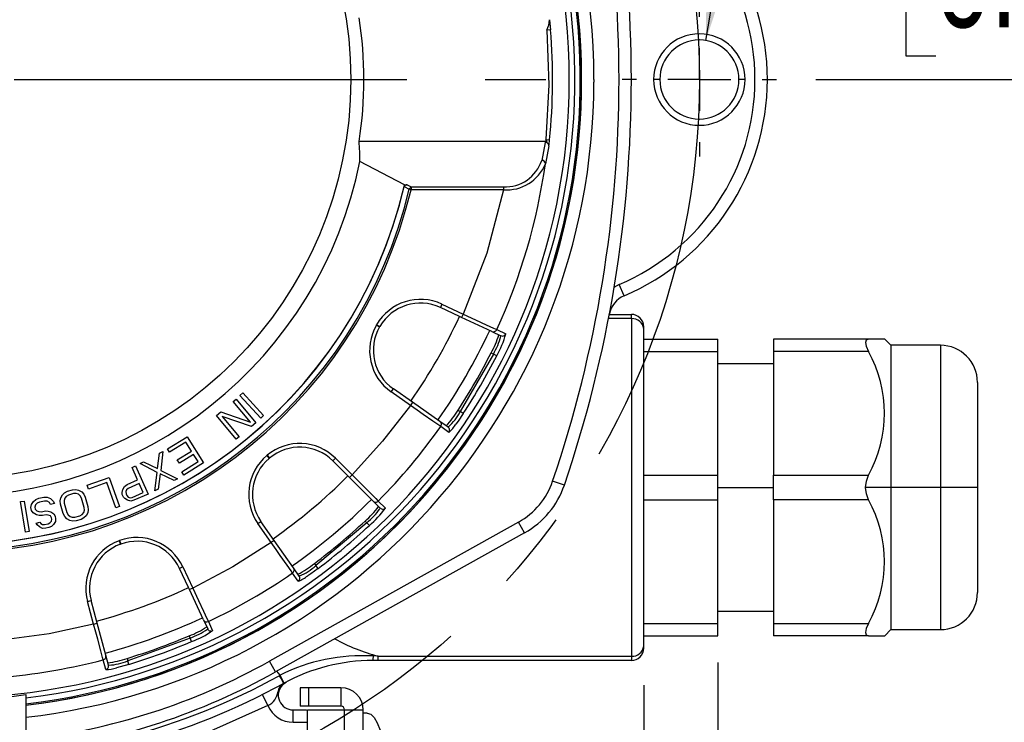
# Model space of a CAD drawing. Header units: millimetres. Extents: x 0 to 699, y 0 to 540.
# Tile 10 of 26: x 180 to 260, y 361 to 418. Entities that reach past the tile are written whole.
import ezdxf

# ---------------------------------------------------------------- set-up
doc = ezdxf.new("R2010")
doc.units = ezdxf.units.MM
doc.header["$LTSCALE"] = 2.5
doc.linetypes.add('CENTERX2', pattern=[20.32, 12.7, -2.54, 2.54, -2.54])
doc.layers.add('CENTER', color=40, linetype='CENTERX2')
doc.layers.add('DIMENSIONS', color=140, linetype='Continuous', lineweight=25)
doc.styles.add('SLDTEXTSTYLE2', font='TXT', dxfattribs={"width": 0.75})
doc.dimstyles.new('SLDDIMSTYLE0', dxfattribs={"dimtxt": 7.9375, "dimasz": 8.255, "dimexe": 0, "dimexo": 0.0625, "dimgap": 1.984375, "dimtad": 0, "dimtih": 1, "dimtoh": 1, "dimdec": 1, "dimrnd": 1e-09, "dimzin": 4, "dimdsep": 46, "dimtxsty": 'SLDTEXTSTYLE2', "dimsah": 1, "dimcen": 0.09, "dimadec": 0, "dimazin": 1, "dimtfac": 1, "dimtdec": 1, "dimtofl": 0, "dimtmove": 0, "dimatfit": 3, "dimfxl": 0, "dimfrac": 2, "dimtolj": 1, "dimtzin": 12, "dimarcsym": 0})
doc.dimstyles.new('SLDDIMSTYLE1', dxfattribs={"dimtxt": 7.9375, "dimasz": 8.255, "dimexe": 0, "dimexo": 0.0625, "dimgap": 1.984375, "dimtad": 0, "dimtih": 1, "dimtoh": 1, "dimdec": 1, "dimrnd": 1e-09, "dimzin": 4, "dimdsep": 46, "dimtxsty": 'SLDTEXTSTYLE2', "dimsah": 1, "dimcen": 0.09, "dimadec": 0, "dimazin": 1, "dimtfac": 1, "dimtdec": 1, "dimtmove": 0, "dimatfit": 0, "dimfxl": 0, "dimfrac": 2, "dimtolj": 1, "dimtzin": 12, "dimarcsym": 0})
doc.dimstyles.new('SLDDIMSTYLE5', dxfattribs={"dimtxt": 7.9375, "dimasz": 8.255, "dimexe": 0, "dimexo": 0.0625, "dimgap": 1.984375, "dimtad": 0, "dimtih": 1, "dimtoh": 1, "dimdec": 1, "dimrnd": 1e-09, "dimzin": 4, "dimdsep": 46, "dimtxsty": 'SLDTEXTSTYLE2', "dimsah": 1, "dimcen": 0, "dimadec": 0, "dimazin": 1, "dimtfac": 1, "dimtdec": 1, "dimtofl": 0, "dimtmove": 0, "dimatfit": 3, "dimfxl": 0, "dimfrac": 2, "dimtolj": 1, "dimtzin": 12, "dimarcsym": 0})
doc.dimstyles.new('SLDDIMSTYLE6', dxfattribs={"dimtxt": 7.9375, "dimasz": 8.255, "dimexe": 0, "dimexo": 0.0625, "dimgap": 1.984375, "dimtad": 0, "dimtih": 1, "dimtoh": 1, "dimdec": 1, "dimrnd": 1e-09, "dimzin": 12, "dimdsep": 46, "dimtxsty": 'SLDTEXTSTYLE2', "dimsah": 1, "dimcen": 0, "dimadec": 0, "dimazin": 3, "dimtfac": 1, "dimtdec": 1, "dimtofl": 0, "dimtmove": 0, "dimatfit": 3, "dimfxl": 0, "dimfrac": 2, "dimtolj": 1, "dimtzin": 12, "dimarcsym": 0})
doc.dimstyles.new('SLDDIMSTYLE7', dxfattribs={"dimtxt": 7.9375, "dimasz": 8.255, "dimexe": 0, "dimexo": 0.0625, "dimgap": 1.984375, "dimtad": 0, "dimtih": 1, "dimtoh": 1, "dimdec": 1, "dimrnd": 1e-09, "dimzin": 12, "dimdsep": 46, "dimtxsty": 'SLDTEXTSTYLE2', "dimsah": 1, "dimcen": 0, "dimadec": 0, "dimazin": 3, "dimtfac": 1, "dimtdec": 1, "dimtofl": 0, "dimtmove": 0, "dimatfit": 3, "dimfxl": 0, "dimfrac": 2, "dimtolj": 1, "dimtzin": 12, "dimarcsym": 0})
doc.dimstyles.new('SLDDIMSTYLE8', dxfattribs={"dimtxt": 7.9375, "dimasz": 8.255, "dimexe": 0, "dimexo": 0.0625, "dimgap": 1.984375, "dimtad": 0, "dimtih": 1, "dimtoh": 1, "dimdec": 1, "dimrnd": 1e-09, "dimzin": 12, "dimdsep": 46, "dimtxsty": 'SLDTEXTSTYLE2', "dimsah": 1, "dimcen": 0.09, "dimadec": 0, "dimazin": 3, "dimtfac": 1, "dimtdec": 1, "dimtofl": 0, "dimtmove": 0, "dimatfit": 3, "dimfxl": 0, "dimfrac": 2, "dimtolj": 1, "dimtzin": 12, "dimarcsym": 0})

# ---------------------------------------------------------------- blocks, each defined once
blk = doc.blocks.new('_D_5')
at = {"layer": 'DIMENSIONS'}
for p, q in [((68.506, 475.7), (66.088, 475.7)), ((66.088, 475.7), (66.088, 463.099)), ((89.033, 475.7), (91.452, 475.7)), ((91.452, 475.7), (91.452, 463.099)), ((115.811, 464.262), (101.92, 464.262)), ((128.89, 452.873), (115.811, 464.262)), ((66.088, 463.099), (68.506, 463.099)), ((91.452, 463.099), (89.033, 463.099))]:
    blk.add_line(p, q, dxfattribs=at)
blk.add_solid([(128.89, 452.873), (123.499, 459.252), (121.831, 457.336)], dxfattribs=at)
at = {"layer": 'DIMENSIONS', "char_height": 7.9375, "attachment_point": 1, "style": 'SLDTEXTSTYLE2'}
for s, insert in [('%%c', (59.588, 487.544)), ('121.0', (71.559, 487.544)), ('4.76', (68.506, 473.331)), ('B.C.', (68.501, 459.118))]:
    blk.add_mtext(s, dxfattribs=dict(at, insert=insert))
blk = doc.blocks.new('_D_6')
at = {"layer": 'DIMENSIONS'}
for p, q in [((117.629, 491.78), (115.211, 491.78)), ((115.211, 491.78), (115.211, 479.18)), ((138.157, 491.78), (140.575, 491.78)), ((140.575, 491.78), (140.575, 479.18)), ((162.95, 491.78), (147.075, 491.78)), ((166.953, 464.563), (162.95, 491.78)), ((115.211, 479.18), (117.629, 479.18)), ((140.575, 479.18), (138.157, 479.18))]:
    blk.add_line(p, q, dxfattribs=at)
blk.add_solid([(166.953, 464.563), (167.008, 472.915), (164.495, 472.545)], dxfattribs=at)
at = {"layer": 'DIMENSIONS', "char_height": 7.9375, "attachment_point": 1, "style": 'SLDTEXTSTYLE2'}
for s, insert in [('%%c', (108.712, 503.625)), ('103.9', (120.682, 503.625)), ('4.09', (117.629, 489.412))]:
    blk.add_mtext(s, dxfattribs=dict(at, insert=insert))
blk = doc.blocks.new('_D_7')
at = {"layer": 'DIMENSIONS'}
for p, q in [((70.912, 424.778), (68.493, 424.778)), ((68.493, 424.778), (68.493, 412.177)), ((91.439, 424.778), (93.857, 424.778)), ((93.857, 424.778), (93.857, 412.177)), ((109.112, 424.778), (100.357, 424.778)), ((124.332, 422.07), (109.112, 424.778)), ((68.493, 412.177), (70.912, 412.177)), ((93.857, 412.177), (91.439, 412.177))]:
    blk.add_line(p, q, dxfattribs=at)
blk.add_solid([(124.332, 422.07), (116.427, 424.766), (115.982, 422.266)], dxfattribs=at)
at = {"layer": 'DIMENSIONS', "char_height": 7.9375, "attachment_point": 1, "style": 'SLDTEXTSTYLE2'}
for s, insert in [('%%c', (61.994, 436.622)), ('101.9', (73.964, 436.622)), ('4.01', (70.912, 422.409))]:
    blk.add_mtext(s, dxfattribs=dict(at, insert=insert))
blk = doc.blocks.new('_D_8')
at = {"layer": 'DIMENSIONS'}
for p, q in [((235.541, 416.3), (239.329, 439.108)), ((239.329, 439.108), (245.332, 439.108)), ((254.138, 427.671), (251.719, 427.671)), ((251.719, 427.671), (251.719, 415.07)), ((274.665, 427.671), (277.083, 427.671)), ((277.083, 427.671), (277.083, 415.07)), ((251.719, 415.07), (254.138, 415.07)), ((277.083, 415.07), (274.665, 415.07))]:
    blk.add_line(p, q, dxfattribs=at)
blk.add_solid([(235.541, 416.3), (238.147, 424.236), (235.641, 424.652)], dxfattribs=at)
at = {"layer": 'DIMENSIONS', "char_height": 7.9375, "attachment_point": 1, "style": 'SLDTEXTSTYLE2'}
for s, insert in [('3X', (258.244, 452.116)), ('%%c', (251.085, 439.515)), ('6.4', (263.055, 439.515)), ('0.25', (254.138, 425.302))]:
    blk.add_mtext(s, dxfattribs=dict(at, insert=insert))
blk = doc.blocks.new('_D_9')
at = {"layer": 'DIMENSIONS'}
for p, q in [((183.932, 473.644), (312.705, 473.644)), ((304.767, 473.644), (304.767, 457.667)), ((294.503, 443.333), (292.085, 443.333)), ((292.085, 443.333), (292.085, 430.732)), ((315.031, 443.333), (317.449, 443.333)), ((317.449, 443.333), (317.449, 430.732)), ((292.085, 430.732), (294.503, 430.732)), ((317.449, 430.732), (315.031, 430.732)), ((304.767, 413.144), (304.767, 429.12)), ((244.432, 413.144), (312.705, 413.144))]:
    blk.add_line(p, q, dxfattribs=at)
for points in [[(304.767, 473.644), (303.497, 465.389), (306.037, 465.389)], [(304.767, 413.144), (306.037, 421.399), (303.497, 421.399)]]:
    blk.add_solid(points, dxfattribs=at)
at = {"layer": 'DIMENSIONS', "char_height": 7.9375, "attachment_point": 1, "style": 'SLDTEXTSTYLE2'}
for s, insert in [('60.5', (294.503, 455.177)), ('2.38', (294.503, 440.964))]:
    blk.add_mtext(s, dxfattribs=dict(at, insert=insert))
blk = doc.blocks.new('_D_10')
at = {"layer": 'DIMENSIONS'}
for p, q in [((112.517, 365.969), (112.517, 274.35)), ((236.517, 365.969), (236.517, 274.35)), ((112.517, 282.288), (154.872, 282.288)), ((164.253, 282.227), (161.835, 282.227)), ((161.835, 282.227), (161.835, 269.626)), ((184.781, 282.227), (187.199, 282.227)), ((187.199, 282.227), (187.199, 269.626)), ((236.517, 282.288), (194.162, 282.288)), ((161.835, 269.626), (164.253, 269.626)), ((187.199, 269.626), (184.781, 269.626))]:
    blk.add_line(p, q, dxfattribs=at)
for points in [[(112.517, 282.288), (120.772, 281.018), (120.772, 283.558)], [(236.517, 282.288), (228.262, 283.558), (228.262, 281.018)]]:
    blk.add_solid(points, dxfattribs=at)
at = {"layer": 'DIMENSIONS', "char_height": 7.9375, "attachment_point": 1, "style": 'SLDTEXTSTYLE2'}
for s, insert in [('124.0', (161.321, 294.071)), ('4.88', (164.253, 279.858))]:
    blk.add_mtext(s, dxfattribs=dict(at, insert=insert))
blk = doc.blocks.new('_D_11')
at = {"layer": 'DIMENSIONS'}
for p, q in [((118.517, 364.141), (118.517, 301.601)), ((230.517, 364.141), (230.517, 301.601)), ((118.517, 309.539), (154.872, 309.539)), ((164.253, 309.478), (161.835, 309.478)), ((161.835, 309.478), (161.835, 296.877)), ((184.781, 309.478), (187.199, 309.478)), ((187.199, 309.478), (187.199, 296.877)), ((230.517, 309.539), (194.162, 309.539)), ((161.835, 296.877), (164.253, 296.877)), ((187.199, 296.877), (184.781, 296.877))]:
    blk.add_line(p, q, dxfattribs=at)
for points in [[(118.517, 309.539), (126.772, 308.269), (126.772, 310.809)], [(230.517, 309.539), (222.262, 310.809), (222.262, 308.269)]]:
    blk.add_solid(points, dxfattribs=at)
at = {"layer": 'DIMENSIONS', "char_height": 7.9375, "attachment_point": 1, "style": 'SLDTEXTSTYLE2'}
for s, insert in [('112.0', (161.321, 321.322)), ('4.41', (164.253, 307.109))]:
    blk.add_mtext(s, dxfattribs=dict(at, insert=insert))
blk = doc.blocks.new('_D_12')
at = {"layer": 'DIMENSIONS'}
for p, q in [((276.909, 380.144), (276.909, 396.019)), ((260.692, 380.144), (284.846, 380.144)), ((266.645, 363.083), (264.227, 363.083)), ((264.227, 363.083), (264.227, 350.482)), ((287.172, 363.083), (289.591, 363.083)), ((289.591, 363.083), (289.591, 350.482)), ((264.227, 350.482), (266.645, 350.482)), ((289.591, 350.482), (287.172, 350.482)), ((189.692, 346.144), (228.612, 346.144)), ((232.422, 346.144), (234.612, 346.144)), ((238.422, 346.144), (284.846, 346.144)), ((276.909, 346.144), (276.909, 330.269))]:
    blk.add_line(p, q, dxfattribs=at)
for points in [[(276.909, 380.144), (278.179, 388.399), (275.639, 388.399)], [(276.909, 346.144), (275.639, 337.889), (278.179, 337.889)]]:
    blk.add_solid(points, dxfattribs=at)
at = {"layer": 'DIMENSIONS', "char_height": 7.9375, "attachment_point": 1, "style": 'SLDTEXTSTYLE2'}
for s, insert in [('34.0', (266.645, 374.927)), ('1.34', (266.645, 360.714))]:
    blk.add_mtext(s, dxfattribs=dict(at, insert=insert))
blk = doc.blocks.new('SW_CENTERMARKSYMBOL_2')
at = {"layer": 'CENTER', "color": 0}
for p, q in [((0, 5.08), (0, 6.24)), ((0, 0), (0, 2.54)), ((-5.08, 0), (-6.24, 0)), ((0, 0), (-2.54, 0)), ((0, 0), (0, -2.54)), ((0, 0), (2.54, 0)), ((5.08, 0), (6.24, 0)), ((0, -5.08), (0, -6.24))]:
    blk.add_line(p, q, dxfattribs=at)
blk = doc.blocks.new('SW_CENTERMARKSYMBOL_3')
at = {"layer": 'CENTER', "color": 0}
blk.add_line((5.08, 0), (48.068, 0), dxfattribs=at)

msp = doc.modelspace()

# ---------------------------------------------------------------- linework, layer by layer
for p, q in [((222.976, 417.168), (222.678, 417.144)), ((226.489, 413.144), (226.489, 412.934)), ((231.817, 413.144), (231.317, 413.144)), ((238.717, 413.144), (238.217, 413.144)), ((222.704, 408.144), (207.497, 408.144)), ((222.538, 408.054), (222.264, 406.605)), ((222.598, 408.283), (222.896, 408.253)), ((222.836, 407.791), (222.561, 406.333)), ((211.166, 404.619), (207.557, 406.523)), ((211.136, 404.48), (211.547, 404.263)), ((211.166, 404.619), (211.388, 404.619)), ((211.388, 404.619), (211.693, 404.457)), ((211.693, 404.457), (211.693, 404.228)), ((211.693, 404.457), (219.164, 404.457)), ((219.164, 404.228), (211.693, 404.228)), ((219.164, 404.457), (219.164, 404.228)), ((228.534, 396.567), (228.096, 396.316)), ((228.923, 395.647), (228.534, 396.567)), ((214.19, 394.975), (214.064, 394.703)), ((215.622, 393.976), (214.064, 394.703)), ((214.19, 394.975), (215.906, 394.175)), ((215.779, 393.903), (215.622, 393.976)), ((215.906, 394.175), (215.779, 393.903)), ((218.223, 392.763), (215.779, 393.903)), ((229.517, 393.799), (227.666, 393.799)), ((227.695, 394.144), (229.517, 394.144)), ((229.517, 393.799), (229.517, 394.144)), ((229.517, 393.799), (229.517, 366.488)), ((208.89, 393.28), (208.906, 393.307)), ((208.89, 393.28), (209.15, 393.13)), ((208.906, 393.307), (209.166, 393.157)), ((209.15, 393.13), (209.166, 393.157)), ((218.223, 392.763), (218.961, 392.419)), ((218.622, 392.91), (219.36, 392.566)), ((230.517, 392.971), (230.517, 393.144)), ((230.517, 367.316), (230.517, 392.971)), ((219.075, 392.391), (218.961, 392.419)), ((218.961, 392.419), (218.961, 392.375)), ((230.517, 392.144), (236.517, 392.144)), ((236.517, 391.144), (236.517, 392.144)), ((248.7, 392.144), (241.017, 392.144)), ((241.017, 392.144), (241.017, 391.144)), ((250.517, 391.644), (250.017, 392.144)), ((230.517, 391.144), (236.517, 391.144)), ((236.517, 381.144), (236.517, 391.144)), ((248.7, 391.144), (241.017, 391.144)), ((241.017, 391.144), (241.017, 381.144)), ((254.517, 391.644), (250.517, 391.644)), ((250.517, 391.644), (250.517, 380.144)), ((254.517, 391.644), (254.517, 380.177)), ((218.352, 390.937), (215.665, 386.284)), ((218.167, 391.024), (218.352, 390.937)), ((218.619, 390.802), (218.352, 390.937)), ((241.017, 390.144), (236.517, 390.144)), ((210.088, 387.87), (210.26, 388.116)), ((211.811, 387.03), (210.26, 388.116)), ((257.517, 388.642), (257.517, 380.169)), ((197.301, 387.094), (197.541, 387.295)), ((197.541, 387.295), (199.147, 385.379)), ((197.84, 387.586), (198.07, 387.797)), ((199.534, 385.747), (197.84, 387.586)), ((198.07, 387.797), (199.764, 385.958)), ((211.639, 386.784), (210.088, 387.87)), ((198.702, 385.423), (197.301, 387.094)), ((211.811, 387.03), (211.639, 386.784)), ((214.02, 385.483), (211.811, 387.03)), ((215.499, 386.401), (215.665, 386.284)), ((195.944, 385.957), (196.303, 386.258)), ((197.55, 384.041), (195.944, 385.957)), ((196.303, 386.258), (198.702, 385.423)), ((198.787, 385.078), (196.423, 385.872)), ((196.423, 385.872), (197.789, 384.241)), ((199.764, 385.958), (199.534, 385.747)), ((215.916, 386.12), (215.665, 386.284)), ((199.147, 385.379), (198.787, 385.078)), ((214.687, 385.016), (214.02, 385.483)), ((214.759, 384.597), (214.092, 385.064)), ((214.725, 385.038), (214.687, 385.016)), ((191.984, 383.262), (193.577, 384.251)), ((193.577, 384.251), (194.896, 382.128)), ((197.789, 384.241), (197.55, 384.041)), ((192.153, 382.991), (191.984, 383.262)), ((193.48, 383.815), (192.153, 382.991)), ((193.929, 383.092), (193.48, 383.815)), ((191.176, 381.67), (191.348, 382.904)), ((191.348, 382.904), (191.624, 383.051)), ((191.624, 383.051), (191.439, 381.508)), ((192.779, 382.378), (193.929, 383.092)), ((192.947, 382.107), (192.779, 382.378)), ((194.098, 382.821), (192.947, 382.107)), ((194.463, 382.234), (194.098, 382.821)), ((200.023, 382.721), (200.048, 382.742)), ((200.023, 382.721), (200.216, 382.491)), ((200.048, 382.742), (200.241, 382.512)), ((200.216, 382.491), (200.241, 382.512)), ((205.584, 382.501), (205.371, 382.289)), ((205.584, 382.501), (206.922, 381.163)), ((189.12, 381.77), (189.406, 381.896)), ((189.573, 380.748), (189.12, 381.77)), ((189.406, 381.896), (190.418, 379.61)), ((189.783, 382.076), (190.059, 382.222)), ((191.163, 381.362), (189.783, 382.076)), ((190.059, 382.222), (191.176, 381.67)), ((193.135, 381.409), (194.463, 382.234)), ((194.896, 382.128), (193.304, 381.138)), ((206.587, 381.073), (205.371, 382.289)), ((185.495, 380.318), (187.257, 380.961)), ((187.257, 380.961), (188.114, 378.612)), ((190.952, 379.866), (191.163, 381.362)), ((191.4, 381.247), (191.229, 380.013)), ((192.518, 380.695), (191.4, 381.247)), ((191.439, 381.508), (192.794, 380.841)), ((192.794, 380.841), (192.518, 380.695)), ((193.304, 381.138), (193.135, 381.409)), ((206.71, 380.951), (206.587, 381.073)), ((206.922, 381.163), (206.71, 380.951)), ((208.616, 379.044), (206.71, 380.951)), ((230.517, 381.144), (236.517, 381.144)), ((236.517, 379.144), (236.517, 381.144)), ((241.017, 379.144), (241.017, 381.144)), ((241.017, 381.144), (248.7, 381.144)), ((184.299, 379.954), (184.564, 379.975)), ((184.564, 379.975), (184.794, 379.931)), ((185.605, 380.018), (185.495, 380.318)), ((187.073, 380.554), (185.605, 380.018)), ((187.82, 378.505), (187.073, 380.554)), ((188.316, 379.727), (188.373, 379.984)), ((188.373, 379.984), (188.499, 380.215)), ((188.499, 380.215), (188.715, 380.369)), ((188.797, 380.056), (188.676, 379.944)), ((188.715, 380.369), (189.573, 380.748)), ((189.702, 380.456), (188.797, 380.056)), ((190.025, 379.727), (189.702, 380.456)), ((191.229, 380.013), (190.952, 379.866)), ((224.096, 380.334), (223.149, 380.655)), ((236.517, 380.144), (241.017, 380.144)), ((250.517, 380.144), (248.47, 380.144)), ((250.517, 380.144), (250.517, 368.644)), ((254.517, 380.144), (250.517, 380.144)), ((254.517, 380.144), (254.517, 380.177)), ((257.517, 380.144), (254.517, 380.144)), ((254.517, 380.144), (254.517, 368.644)), ((257.517, 380.144), (257.517, 380.169)), ((257.517, 380.144), (257.517, 371.644)), ((181.328, 379.163), (181.572, 379.27)), ((181.572, 379.27), (181.979, 379.357)), ((181.979, 379.357), (182.245, 379.359)), ((182.245, 379.359), (182.533, 379.258)), ((182.533, 379.258), (182.741, 379.03)), ((183.31, 379.06), (183.351, 379.294)), ((183.351, 379.294), (183.492, 379.556)), ((183.492, 379.556), (183.663, 379.716)), ((183.681, 379.278), (183.625, 379.096)), ((183.663, 379.716), (183.899, 379.839)), ((183.801, 379.424), (183.681, 379.278)), ((183.987, 379.532), (183.801, 379.424)), ((183.899, 379.839), (184.299, 379.954)), ((184.387, 379.648), (183.987, 379.532)), ((184.602, 379.654), (184.387, 379.648)), ((184.782, 379.595), (184.602, 379.654)), ((184.926, 379.471), (184.782, 379.595)), ((184.794, 379.931), (185.053, 379.784)), ((185.035, 379.281), (184.926, 379.471)), ((185.256, 378.514), (185.035, 379.281)), ((185.053, 379.784), (185.212, 379.609)), ((185.212, 379.609), (185.335, 379.367)), ((185.335, 379.367), (185.556, 378.601)), ((188.333, 379.56), (188.316, 379.727)), ((188.419, 379.365), (188.333, 379.56)), ((188.532, 379.24), (188.419, 379.365)), ((188.761, 379.109), (188.532, 379.24)), ((188.676, 379.944), (188.624, 379.804)), ((188.624, 379.804), (188.641, 379.637)), ((188.641, 379.637), (188.705, 379.492)), ((188.705, 379.492), (188.817, 379.367)), ((188.817, 379.367), (188.956, 379.312)), ((188.956, 379.312), (189.12, 379.326)), ((189.12, 379.326), (190.025, 379.727)), ((190.418, 379.61), (189.275, 379.104)), ((180.087, 378.994), (180.395, 379.046)), ((180.5, 376.529), (180.087, 378.994)), ((180.395, 379.046), (180.809, 376.581)), ((180.93, 378.534), (180.987, 378.764)), ((180.986, 378.274), (180.93, 378.534)), ((180.987, 378.764), (181.147, 379.016)), ((181.147, 379.016), (181.328, 379.163)), ((181.315, 378.726), (181.247, 378.548)), ((181.247, 378.548), (181.28, 378.392)), ((181.28, 378.392), (181.415, 378.257)), ((181.446, 378.862), (181.315, 378.726)), ((181.638, 378.958), (181.446, 378.862)), ((182.046, 379.045), (181.638, 378.958)), ((182.261, 379.036), (182.046, 379.045)), ((182.447, 378.913), (182.261, 379.036)), ((182.531, 378.768), (182.447, 378.913)), ((182.837, 378.833), (182.531, 378.768)), ((182.741, 379.03), (182.837, 378.833)), ((183.333, 378.79), (183.31, 379.06)), ((183.554, 378.024), (183.333, 378.79)), ((183.625, 379.096), (183.634, 378.877)), ((183.634, 378.877), (183.855, 378.11)), ((185.265, 378.295), (185.256, 378.514)), ((185.556, 378.601), (185.58, 378.331)), ((188.114, 378.612), (187.82, 378.505)), ((189.016, 379.047), (188.761, 379.109)), ((189.275, 379.104), (189.016, 379.047)), ((208.616, 379.044), (209.192, 378.468)), ((209.042, 379.046), (209.618, 378.47)), ((209.192, 378.468), (209.177, 378.427)), ((209.29, 378.403), (209.192, 378.468)), ((230.517, 379.144), (236.517, 379.144)), ((236.517, 369.144), (236.517, 379.144)), ((248.7, 379.144), (241.017, 379.144)), ((241.017, 379.144), (241.017, 369.144)), ((181.132, 378.088), (180.986, 378.274)), ((181.38, 377.924), (181.132, 378.088)), ((181.606, 377.863), (181.38, 377.924)), ((181.415, 378.257), (181.59, 378.186)), ((181.59, 378.186), (181.805, 378.178)), ((181.872, 377.865), (181.606, 377.863)), ((181.805, 378.178), (182.111, 378.243)), ((182.178, 377.931), (181.872, 377.865)), ((182.111, 378.243), (182.326, 378.234)), ((182.341, 377.911), (182.178, 377.931)), ((182.326, 378.234), (182.552, 378.174)), ((182.517, 377.84), (182.341, 377.911)), ((182.601, 377.695), (182.517, 377.84)), ((182.552, 378.174), (182.8, 378.009)), ((182.623, 377.591), (182.601, 377.695)), ((182.605, 377.424), (182.623, 377.591)), ((182.8, 378.009), (182.895, 377.812)), ((182.895, 377.812), (182.94, 377.604)), ((182.94, 377.604), (182.933, 377.385)), ((183.678, 377.783), (183.554, 378.024)), ((183.837, 377.607), (183.678, 377.783)), ((184.096, 377.46), (183.837, 377.607)), ((183.855, 378.11), (183.964, 377.92)), ((183.964, 377.92), (184.108, 377.796)), ((184.108, 377.796), (184.288, 377.737)), ((184.288, 377.737), (184.502, 377.743)), ((184.502, 377.743), (184.903, 377.859)), ((184.903, 377.859), (185.088, 377.968)), ((185.227, 377.675), (184.991, 377.552)), ((185.088, 377.968), (185.209, 378.113)), ((185.209, 378.113), (185.265, 378.295)), ((185.397, 377.835), (185.227, 377.675)), ((185.539, 378.097), (185.397, 377.835)), ((185.58, 378.331), (185.539, 378.097)), ((181.361, 377.267), (181.666, 377.332)), ((181.445, 377.121), (181.361, 377.267)), ((181.642, 376.946), (181.445, 377.121)), ((181.88, 376.834), (181.642, 376.946)), ((181.666, 377.332), (181.74, 377.239)), ((181.74, 377.239), (181.864, 377.157)), ((181.864, 377.157), (182.028, 377.137)), ((182.145, 376.836), (181.88, 376.834)), ((182.028, 377.137), (182.333, 377.203)), ((182.4, 376.89), (182.145, 376.836)), ((182.333, 377.203), (182.475, 377.287)), ((182.593, 376.986), (182.4, 376.89)), ((182.475, 377.287), (182.605, 377.424)), ((182.774, 377.134), (182.593, 376.986)), ((182.933, 377.385), (182.774, 377.134)), ((184.326, 377.416), (184.096, 377.46)), ((184.591, 377.437), (184.326, 377.416)), ((184.991, 377.552), (184.591, 377.437)), ((199.299, 377.228), (199.545, 377.4)), ((200.385, 375.678), (199.299, 377.228)), ((200.63, 375.85), (199.545, 377.4)), ((220.394, 377.347), (200.239, 366.09)), ((208.114, 377.284), (203.997, 373.83)), ((207.97, 377.428), (208.114, 377.284)), ((208.318, 377.066), (208.114, 377.284)), ((220.881, 376.474), (220.394, 377.347)), ((180.809, 376.581), (180.5, 376.529)), ((220.881, 376.474), (200.727, 365.217)), ((188.08, 375.832), (188.11, 375.843)), ((188.08, 375.832), (188.183, 375.55)), ((188.11, 375.843), (188.213, 375.561)), ((188.183, 375.55), (188.213, 375.561)), ((200.63, 375.85), (200.385, 375.678)), ((202.177, 373.641), (200.63, 375.85)), ((193.23, 373.724), (192.958, 373.597)), ((193.684, 372.039), (192.958, 373.597)), ((193.23, 373.724), (194.03, 372.008)), ((202.644, 372.974), (202.177, 373.641)), ((203.881, 373.997), (203.997, 373.83)), ((204.177, 373.591), (203.997, 373.83)), ((202.569, 372.555), (202.102, 373.222)), ((202.688, 372.981), (202.644, 372.974)), ((193.758, 371.882), (193.684, 372.039)), ((194.03, 372.008), (193.758, 371.882)), ((194.897, 369.438), (193.758, 371.882)), ((185.521, 370.918), (185.81, 370.996)), ((186.011, 369.09), (185.521, 370.918)), ((186.3, 369.167), (185.81, 370.996)), ((236.517, 370.144), (241.017, 370.144)), ((186.011, 369.09), (186.3, 369.167)), ((186.998, 366.563), (186.3, 369.167)), ((194.897, 369.438), (195.241, 368.7)), ((195.297, 369.294), (195.642, 368.556)), ((230.517, 369.144), (236.517, 369.144)), ((236.517, 368.144), (236.517, 369.144)), ((241.017, 369.144), (248.7, 369.144)), ((241.017, 369.144), (241.017, 368.144)), ((193.737, 368.141), (193.823, 367.956)), ((195.241, 368.7), (195.213, 368.666)), ((195.311, 368.605), (195.241, 368.7)), ((230.517, 368.144), (236.517, 368.144)), ((248.7, 368.144), (241.017, 368.144)), ((250.017, 368.144), (250.517, 368.644)), ((250.517, 368.644), (254.517, 368.644)), ((193.823, 367.956), (188.774, 366.118)), ((193.94, 367.681), (193.823, 367.956)), ((230.517, 367.144), (230.517, 367.316)), ((187.209, 365.776), (186.998, 366.563)), ((209.044, 366.488), (208.616, 366.509)), ((209.044, 366.488), (229.517, 366.488)), ((229.517, 366.488), (229.517, 366.144)), ((186.995, 365.409), (186.784, 366.195)), ((187.253, 365.768), (187.209, 365.776)), ((188.721, 366.315), (188.774, 366.118)), ((188.861, 365.832), (188.774, 366.118)), ((200.727, 365.217), (200.239, 366.09)), ((209.044, 366.144), (208.599, 366.144)), ((229.517, 366.144), (209.044, 366.144)), ((201.093, 364.95), (200.845, 365.283)), ((201.029, 364.914), (201.093, 364.95)), ((201.373, 364.288), (201.429, 364.319)), ((201.418, 364.295), (201.588, 364.404)), ((180.517, 363.38), (180.517, 360.444)), ((200.118, 362.496), (199.667, 363.389)), ((203.417, 363.944), (202.717, 363.944)), ((202.717, 363.944), (202.717, 362.444)), ((203.417, 362.444), (203.417, 363.944)), ((206.017, 363.944), (203.417, 363.944)), ((206.017, 363.944), (206.017, 362.444)), ((203.417, 362.444), (202.717, 362.444)), ((206.017, 362.444), (203.417, 362.444)), ((202.149, 361.144), (202.149, 362.144)), ((202.149, 362.144), (203.236, 362.144)), ((203.317, 362.144), (206.317, 362.144)), ((203.317, 352.144), (203.317, 362.144)), ((206.317, 352.144), (206.317, 362.144)), ((206.317, 362.144), (207.817, 362.144)), ((207.817, 352.144), (207.817, 362.144)), ((208.148, 361.894), (207.817, 361.894)), ((202.149, 361.144), (203.317, 361.144))]:
    msp.add_line(p, q)
at = {"flags": 128}
for points in [[(222.886, 417.985), (222.927, 417.669), (222.976, 417.168)], [(222.678, 417.144), (222.842, 412.712), (222.598, 408.283)], [(222.538, 408.054), (222.541, 408.055), (222.704, 408.144)], [(211.693, 404.228), (211.618, 404.246), (211.547, 404.263)], [(219.164, 404.228), (217.827, 399.106), (215.906, 394.175)], [(215.906, 394.175), (216.913, 393.705), (217.778, 393.303), (218.375, 393.025), (218.622, 392.91)], [(248.7, 392.144), (248.525, 392.072), (248.47, 391.876), (248.525, 391.566), (248.7, 391.144)], [(250.017, 392.144), (249.694, 392.144), (248.7, 392.144)], [(211.639, 386.784), (209.394, 383.878), (206.922, 381.163)], [(214.092, 385.064), (213.927, 385.18), (213.465, 385.503), (212.683, 386.052), (212.185, 386.401), (211.639, 386.784)], [(215.916, 386.12), (215.505, 385.514), (215.327, 385.272)], [(206.922, 381.163), (207.708, 380.377), (208.383, 379.703), (208.849, 379.237), (209.042, 379.046)], [(248.47, 380.144), (248.528, 380.657), (248.7, 381.144)], [(248.7, 379.144), (248.528, 379.63), (248.47, 380.144)], [(200.385, 375.678), (197.281, 373.715), (194.03, 372.008)], [(202.102, 373.222), (201.986, 373.388), (201.663, 373.849), (201.115, 374.633), (200.767, 375.13), (200.385, 375.678)], [(204.177, 373.591), (203.583, 373.162), (203.333, 372.995)], [(194.03, 372.008), (194.5, 371.001), (194.903, 370.137), (195.182, 369.54), (195.297, 369.294)], [(186.011, 369.09), (182.423, 368.307), (178.784, 367.815)], [(186.784, 366.195), (186.732, 366.39), (186.586, 366.935), (186.34, 367.858), (186.183, 368.445), (186.011, 369.09)], [(248.7, 369.144), (248.525, 368.721), (248.47, 368.411), (248.525, 368.215), (248.7, 368.144)], [(248.7, 368.144), (249.694, 368.144), (250.017, 368.144), (250.017, 368.144)], [(208.616, 366.509), (208.607, 366.237), (208.599, 366.144)], [(209.044, 366.144), (209.044, 366.232), (209.044, 366.488)], [(188.861, 365.832), (188.156, 365.632), (187.864, 365.561)], [(201.029, 364.914), (201.174, 364.651), (201.282, 364.453), (201.35, 364.33), (201.373, 364.288)], [(201.588, 364.404), (201.203, 364.097), (200.93, 363.627)], [(200.118, 362.496), (194.92, 360.187), (189.517, 358.412)], [(208.148, 361.894), (208.434, 361.802), (208.71, 361.532), (208.963, 361.093), (209.186, 360.502), (209.217, 360.399)]]:
    msp.add_lwpolyline(points, dxfattribs=at)
msp.add_circle((174.517, 413.144), 32.299)
for centre, radius, start, end in [((174.517, 413.144), 51.973, 0, 179.7693), ((174.517, 413.144), 50.976, 276.75948, 180), ((174.517, 413.144), 50.973, 276.75991, 90), ((174.517, 413.144), 50.972, 276.76, 90), ((174.517, 413.144), 50.865, 276.77433, 90), ((174.547, 413.166), 50.399, 276.80332, 90.03372), ((174.517, 413.144), 49.978, 270, 90), ((127.521, 413.144), 100.996, 341.23553, 18.76447), ((127.517, 413.144), 102, 0, 18.76365), ((221.517, 413.144), 19, 0, 67.05685), ((221.517, 413.144), 18, 292.94315, 67.05685), ((174.517, 413.144), 33.357, 351.37912, 8.62088), ((220.774, 418.063), 2.114, 334.22535, 357.88846), ((174.517, 413.144), 48.626, 354.22811, 4.74782), ((235.017, 413.144), 3.7, 0, 180), ((235.017, 413.144), 3.2, 0, 180), ((174.598, 413.104), 51.891, 276.54973, 359.81247), ((127.517, 413.144), 102, 341.23635, 0), ((221.517, 413.144), 19, 292.94315, 0), ((235.017, 413.144), 3.7, 180, 0), ((235.017, 413.144), 3.2, 180, 0), ((174.517, 413.144), 38.23, 187.96876, 346.51368), ((174.517, 413.144), 37.627, 187.63677, 346.90637), ((174.517, 413.144), 37.63, 188.06423, 346.6899), ((174.517, 413.144), 33.697, 188.53256, 348.66904), ((222.545, 407.759), 0.295, 8.47075, 91.29937), ((221.115, 407.058), 1.924, 34.33842, 39.55254), ((215.897, 408.931), 7.033, 350.67311, 354.47366), ((222.661, 407.802), 0.176, 356.22613, 0.00331), ((174.517, 413.144), 48.524, 335.35642, 351.9313), ((219.298, 407.577), 3.122, 267.54632, 341.85818), ((219.431, 407.59), 3.373, 265.45569, 338.11232), ((222.266, 406.306), 0.299, 8.42403, 90.35742), ((222.386, 406.349), 0.176, 354.49767, 0.00925), ((174.517, 413.144), 38.08, 270, 346.51362), ((211.355, 404.381), 0.24, 82.09267, 155.72277), ((212.032, 404.052), 0.528, 129.86232, 156.50102), ((212.458, 391.259), 4.1, 65, 150.02288), ((229.703, 393.805), 2, 112.94315, 169.28351), ((212.458, 391.259), 3.8, 65, 150.02288), ((174.517, 413.144), 45.354, 325, 335), ((229.517, 393.144), 1, 0, 90), ((229.596, 392.876), 0.926, 5.89923, 94.87939), ((212.44, 391.228), 4.1, 149.97712, 235), ((212.44, 391.228), 3.8, 149.97712, 235), ((174.517, 413.144), 48.04, 325, 335), ((218.349, 393.035), 0.3, 245.03459, 335.39353), ((212.947, 394.103), 6.061, 329.46392, 344.6434), ((212.89, 394.098), 6.31, 329.94014, 344.15201), ((212.03, 394.606), 7.608, 330.00294, 344.44779), ((219.087, 392.691), 0.3, 267.6408, 335.37125), ((239.677, 386.144), 10.316, 331.00927, 28.99072), ((254.517, 388.644), 3, 0, 90), ((174.517, 413.144), 48.935, 326.87369, 333.12631), ((174.517, 413.144), 49.438, 326.86593, 333.13407), ((209.247, 390.118), 7.273, 316.62707, 329.26561), ((211.642, 388.343), 4.519, 313.01724, 332.90632), ((174.517, 413.144), 48.524, 315.35642, 324.64357), ((213.847, 385.238), 0.3, 324.60512, 54.961), ((214.515, 384.771), 0.3, 324.61004, 54.96101), ((212.598, 386.992), 3.226, 312.06435, 327.77699), ((202.684, 379.602), 4.1, 45, 130.02288), ((202.684, 379.602), 3.8, 45, 130.02288), ((202.658, 379.58), 4.1, 129.97712, 215), ((202.658, 379.58), 3.8, 129.97712, 215), ((174.517, 413.144), 45.354, 305, 315), ((217.468, 382.585), 6, 299.18488, 341.23635), ((217.468, 382.585), 7, 299.18488, 341.23635), ((174.517, 413.144), 48.04, 305, 315), ((203.689, 382.506), 6.641, 310.13074, 323.97658), ((204.062, 382.122), 6.31, 309.94014, 324.15201), ((203.428, 382.894), 7.608, 310.00294, 324.44779), ((208.828, 379.256), 0.3, 225.03459, 315.39353), ((209.404, 378.681), 0.3, 247.6408, 315.37125), ((239.677, 374.144), 10.316, 331.00928, 28.99073), ((174.517, 413.144), 48.935, 306.87369, 313.12631), ((174.517, 413.144), 49.438, 306.86593, 313.13407), ((189.514, 371.991), 4.1, 25, 110.02288), ((189.481, 371.979), 4.1, 109.97712, 195), ((189.481, 371.979), 3.8, 109.97712, 195), ((189.514, 371.991), 3.8, 25, 110.02288), ((201.931, 373.469), 0.3, 304.60512, 34.961), ((199.273, 379.635), 7.281, 296.6341, 309.25858), ((200.921, 377.141), 4.519, 293.01724, 312.90632), ((174.517, 413.144), 48.524, 295.35642, 304.64357), ((201.357, 375.545), 3.226, 292.06435, 307.77699), ((202.398, 372.802), 0.3, 304.61004, 34.96101), ((174.517, 413.144), 45.354, 285, 295), ((254.517, 371.644), 3, 270, 0), ((174.517, 413.144), 48.04, 285, 295), ((191.675, 373.938), 6.153, 289.57816, 304.52916), ((195.169, 369.565), 0.3, 205.03459, 295.39353), ((174.517, 413.144), 48.935, 286.87369, 293.12631), ((191.671, 373.888), 6.31, 289.94014, 304.15201), ((191.338, 374.83), 7.608, 290.00294, 304.44779), ((195.513, 368.827), 0.3, 227.6408, 295.37125), ((174.517, 413.144), 49.438, 286.86593, 293.13407), ((213.132, 381.826), 15.873, 241.35362, 255.07319), ((229.596, 367.411), 0.926, 265.12061, 354.10077), ((186.709, 366.485), 0.3, 284.60512, 14.961), ((207.761, 351.704), 14.83, 86.69701, 116.71909), ((229.517, 367.144), 1, 270, 360), ((174.517, 413.144), 48.524, 275.35642, 284.64357), ((174.812, 411.418), 51.973, 276.30226, 299.2913), ((186.919, 365.699), 0.3, 284.61004, 14.96101), ((186.32, 373.189), 7.281, 276.6341, 289.25858), ((187.015, 370.281), 4.519, 273.01724, 292.90632), ((208.599, 351.144), 15, 90, 118.55464), ((174.517, 412.144), 53.75, 277.34559, 299.18488), ((186.879, 368.633), 3.226, 272.06435, 287.77699), ((174.517, 413.144), 55.036, 284.87465, 298.79765), ((179.431, 353.037), 24.722, 27.1511, 28.80708), ((174.517, 413.144), 55.75, 285.32638, 298.79781), ((201.808, 363.519), 0.884, 119.47868, 172.92966), ((202.149, 363.344), 1.2, 135.72659, 270), ((174.517, 404.444), 41.5, 270, 278.31286), ((199.494, 363.802), 1.447, 295.56378, 353.08315), ((206.017, 362.144), 1.8, 0, 90), ((202.149, 363.344), 2.2, 202.6456, 270), ((206.017, 362.144), 0.3, 0, 90)]:
    msp.add_arc(centre, radius, start, end)
msp.add_ellipse((174.517, 406.041), major_axis=(0, 33.798), ratio=0.977672, start_param=4.72664, end_param=4.774631)
at = {"layer": 'CENTER'}
msp.add_circle((174.517, 413.144), 60.5, dxfattribs=at)

# ---------------------------------------------------------------- block references
for name, p in [('SW_CENTERMARKSYMBOL_3', (174.517, 413.144)), ('SW_CENTERMARKSYMBOL_2', (235.017, 413.144))]:
    msp.add_blockref(name, p, dxfattribs=at)

# ---------------------------------------------------------------- dimensions: what is measured, and where the dimension line sits
at = {"layer": 'DIMENSIONS'}
for p1, p2, picture, middle in [((182.081, 361.724), (166.953, 464.563), '_D_6', (127.893, 491.78)), ((224.702, 404.217), (124.332, 422.07), '_D_7', (81.175, 424.778))]:
    dim = msp.add_diameter_dim_2p(p1=p1, p2=p2, dimstyle='SLDDIMSTYLE6', dxfattribs=at)
    dim.commit()
    dim.dimension.update_dxf_attribs({"geometry": picture, "text_midpoint": middle, "dimtype": 163})
for p1, p2, text, dimstyle, picture, middle in [((220.144, 373.414), (128.89, 452.873), '<>\\PB.C.', 'SLDDIMSTYLE5', '_D_5', (78.77, 469.399)), ((234.493, 409.987), (235.541, 416.3), '3X\\P<>', 'SLDDIMSTYLE7', '_D_8', (264.401, 433.971))]:
    dim = msp.add_diameter_dim_2p(p1=p1, p2=p2, text=text, dimstyle=dimstyle, dxfattribs=at)
    dim.commit()
    dim.dimension.update_dxf_attribs({"geometry": picture, "text_midpoint": middle, "dimtype": 163})
for base, p1, p2, dimstyle, picture, middle in [((304.767, 413.144), (180.757, 473.644), (241.257, 413.144), 'SLDDIMSTYLE8', '_D_9', (304.767, 443.394)), ((276.909, 346.144), (257.517, 380.144), (186.517, 346.144), 'SLDDIMSTYLE1', '_D_12', (276.909, 363.144))]:
    dim = msp.add_linear_dim(base=base, p1=p1, p2=p2, angle=90, dimstyle=dimstyle, dxfattribs=at)
    dim.commit()
    dim.dimension.update_dxf_attribs({"geometry": picture, "text_midpoint": middle, "dimtype": 160})
for base, p1, p2, picture, middle in [((236.517, 282.288), (112.517, 369.144), (236.517, 369.144), '_D_10', (174.517, 282.288)), ((118.517, 309.539), (230.517, 367.316), (118.517, 367.316), '_D_11', (174.517, 309.539))]:
    dim = msp.add_linear_dim(base=base, p1=p1, p2=p2, dimstyle='SLDDIMSTYLE0', dxfattribs=at)
    dim.commit()
    dim.dimension.update_dxf_attribs({"geometry": picture, "text_midpoint": middle, "dimtype": 160})

doc.saveas('drawing.dxf')
